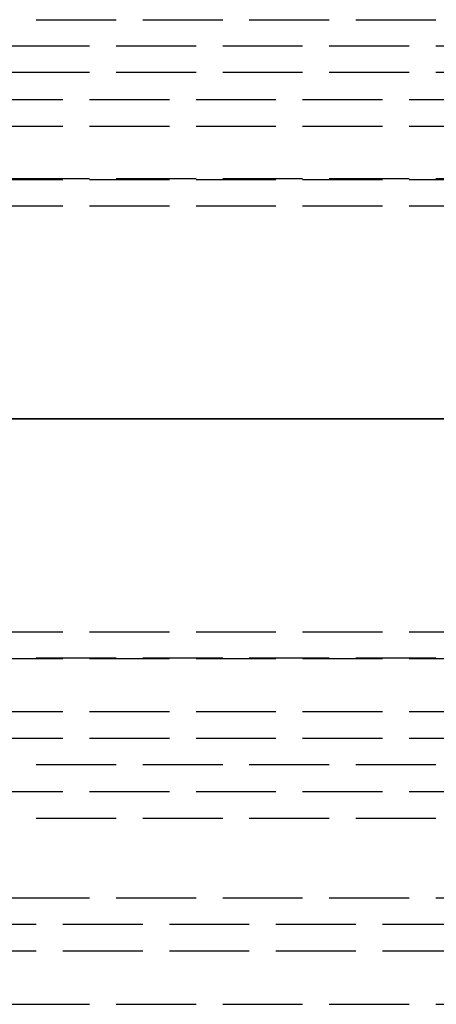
# Model space of a CAD drawing. Header units: millimetres. Extents: x -2050 to 2050, y -94 to 94.
# Tile 7 of 14: x 10.69 to 18.51, y -11 to 7.5. Entities that reach past the tile are written whole.
import ezdxf

# ---------------------------------------------------------------- set-up
doc = ezdxf.new("R2010")
doc.units = ezdxf.units.MM
doc.header["$LTSCALE"] = 10
doc.linetypes.add('ALLCAD_Strich', pattern=[0.2, 0.15, -0.05])
doc.layers.add('BESCH_KONT_sich_schn_ansi_2d', color=40, linetype='Continuous')
doc.layers.add('BESCH_KONT_sich_schn_grun_2d', color=10, linetype='Continuous')

msp = doc.modelspace()

# ---------------------------------------------------------------- linework, layer by layer
at = {"layer": 'BESCH_KONT_sich_schn_ansi_2d', "linetype": 'ALLCAD_Strich'}
for p, q in [((-2050, 0, 2368), (2050, 0, 2368)), ((2050, 0, 2418), (-2050, 0, 2418)), ((-2050, 0, 2337), (2050, 0, 2337)), ((2050, 0, 2338.5), (-2050, 0, 2338.5)), ((-2050, 0, 2365.5), (2050, 0, 2365.5)), ((-2050, 0, 2339.5), (2050, 0, 2339.5)), ((-2050, 0, 2335), (2050, 0, 2335)), ((-2050, 0, 2363.5), (2050, 0, 2363.5)), ((-2050, 0, 2363), (2050, 0, 2363)), ((995, 0, 2314), (-995, 0, 2314)), ((-19, 0, 2322.5), (2039.717, 0, 2322.5)), ((-19, 0, 2320.5), (2039.717, 0, 2320.5)), ((0, 0, 7), (995, 0, 7)), ((105, 0, 2284), (0, 0, 2284)), ((0.003, 0, 6.992), (995, 0, 6.992)), ((0.003, 0, 5.992), (995, 0, 5.992)), ((0.003, 0, 22.992), (1055.003, 0, 22.992)), ((0.003, 0, 23.992), (1055.003, 0, 23.992)), ((0.5, 0, 24), (1055, 0, 24)), ((103, 0, 2313.5), (4, 0, 2313.5)), ((103, 0, 2290.5), (4, 0, 2290.5)), ((9, 0, 2295.5), (103, 0, 2295.5)), ((9, 0, 2311.5), (103, 0, 2311.5))]:
    msp.add_line(p, q, dxfattribs=at)
at = {"layer": 'BESCH_KONT_sich_schn_grun_2d', "linetype": 'ALLCAD_Strich'}
for p, q in [((9, 7.5), (103, 7.5)), ((2050, 7), (-2050, 7)), ((2040, 6.507), (-2040, 6.507)), ((-2050, 6), (172, 6)), ((-2050, 5.5), (2050, 5.5)), ((-2050, 4.5), (2050, 4.5)), ((2040, 4.507), (-2040, 4.507)), ((-2050, 4), (2050, 4)), ((-2050, -4), (2050, -4)), ((-2050, -4.5), (2050, -4.5)), ((-29, -4.493), (2040, -4.493)), ((-2050, -5.5), (2050, -5.5)), ((-2050, -6), (172, -6)), ((-29, -6.493), (2040, -6.493)), ((-2050, -7), (2050, -7)), ((9, -7.5), (103, -7.5)), ((10.5, -9), (1055.003, -9)), ((103, -9.5), (4, -9.5)), ((105, -10), (0, -10)), ((0.5, -11), (1055.003, -11))]:
    msp.add_line(p, q, dxfattribs=at)

doc.saveas('drawing.dxf')
